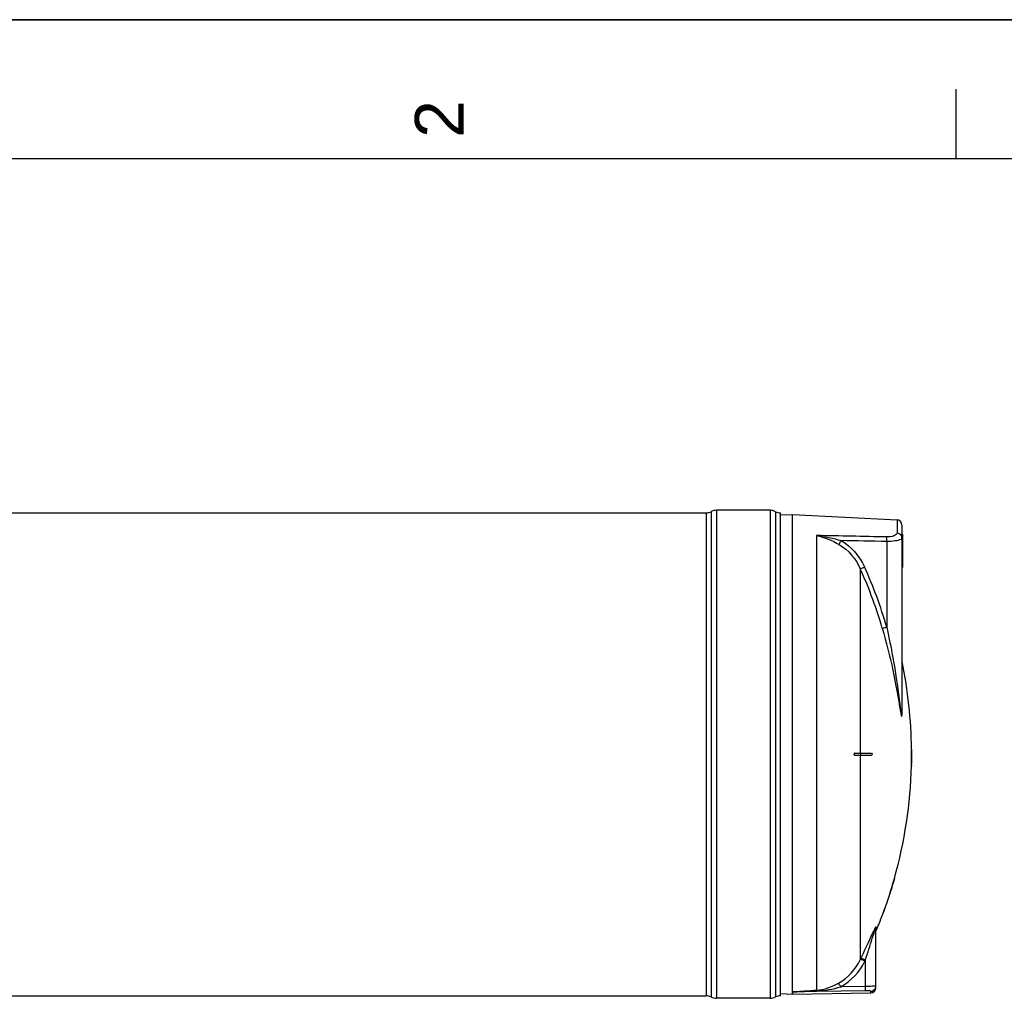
# Model space of a CAD drawing. Header units: millimetres. Extents: x 0 to 297, y 0 to 210.
# Tile 20 of 32: x 155 to 226, y 140 to 210. Entities that reach past the tile are written whole.
import ezdxf

# ---------------------------------------------------------------- set-up
doc = ezdxf.new("R2010")
doc.units = ezdxf.units.MM
doc.header["$LTSCALE"] = 16.335
doc.layers.get('0').update_dxf_attribs({"linetype": 'CONTINUOUS'})
doc.layers.add('08_SURFACES', color=7, linetype='CONTINUOUS')
doc.styles.add('TEXTSTYLE_2', font='arial.ttf')

# ---------------------------------------------------------------- blocks, each defined once
blk = doc.blocks.new('MARGEA4_BL0', base_point=(148.514, 105.014))
at = {"color": 7, "linetype": 'Continuous'}
for p, q in [((297.014, 210.014), (0.014, 210.014)), ((222.764, 205.014), (222.764, 200.014)), ((287.014, 200.014), (10.014, 200.014))]:
    blk.add_line(p, q, dxfattribs=at)
at = {"color": 2, "linetype": 'Continuous', "style": 'TEXTSTYLE_2', "oblique": 0.00002}
blk.add_text('2', height=3.5, rotation=90, dxfattribs=at).set_placement((187.389, 201.514))

msp = doc.modelspace()

# ---------------------------------------------------------------- linework, layer by layer
at = {"color": 7, "linetype": 'Continuous'}
for p, q in [((0, 210), (297, 210)), ((58.095, 174.555), (204.818, 174.555)), ((209.415, 174.743), (205.568, 174.743)), ((210.165, 139.845), (210.165, 174.555)), ((210.167, 174.406), (211.02, 174.45)), ((211.02, 174.45), (218.539, 174.056)), ((211.02, 140.114), (211.02, 174.45)), ((218.895, 173.682), (218.895, 160.298)), ((218.895, 173.025), (218.925, 173.025)), ((218.925, 173.025), (218.925, 170.625)), ((218.895, 170.625), (218.925, 170.625)), ((217.02, 140.423), (217.02, 144.663)), ((211.02, 140.114), (211.02, 140.112)), ((45.667, 139.845), (204.818, 139.845)), ((209.415, 139.658), (205.568, 139.658)), ((210.167, 139.995), (211.02, 139.95)), ((211.02, 140.112), (211.02, 139.95)), ((211.026, 139.95), (216.651, 140.048))]:
    msp.add_line(p, q, dxfattribs=at)
at = {"color": 9, "linetype": 'Continuous'}
for p, q in [((204.818, 174.555), (204.818, 139.845)), ((205.171, 174.643), (205.171, 139.757)), ((205.568, 174.743), (205.568, 139.658)), ((209.415, 174.743), (209.415, 139.658)), ((209.812, 174.643), (209.812, 139.757)), ((218.539, 174.056), (218.539, 173.109)), ((212.764, 172.925), (212.764, 140.247)), ((218.895, 172.95), (218.925, 172.95)), ((217.799, 172.497), (217.799, 166.346)), ((218.895, 170.7), (218.925, 170.7)), ((218.902, 160.263), (218.902, 163.868)), ((217.048, 144.804), (217.048, 144.529)), ((215.898, 142.436), (215.936, 142.514)), ((216.231, 142.333), (216.27, 142.412)), ((216.27, 140.513), (216.27, 142.412)), ((216.276, 140.207), (211.026, 140.112)), ((216.27, 140.513), (214.497, 140.481)), ((216.651, 140.048), (216.651, 140.162)), ((216.946, 140.526), (216.906, 140.525)), ((211.026, 140.112), (211.02, 140.112)), ((211.026, 139.95), (211.026, 140.112))]:
    msp.add_line(p, q, dxfattribs=at)
msp.add_lwpolyline([(218.902, 160.263), (218.901, 160.267), (218.899, 160.271), (218.898, 160.275), (218.897, 160.279), (218.896, 160.283), (218.895, 160.287), (218.895, 160.29), (218.895, 160.294), (218.895, 160.298)], dxfattribs=at)
at = {"color": 7, "linetype": 'Continuous'}
for centre, radius, start, end in [((204.818, 175.305), 0.75, 270, 298.07249), ((205.568, 173.899), 0.844, 90, 118.07249), ((209.415, 173.899), 0.844, 61.92751, 90), ((210.165, 175.305), 0.75, 241.92751, 270), ((218.52, 173.682), 0.375, 0, 87), ((216.645, 140.423), 0.375, 271, 360), ((204.818, 139.095), 0.75, 61.92751, 90), ((205.568, 140.501), 0.844, 241.92751, 270), ((209.415, 140.501), 0.844, 270, 298.07249), ((210.165, 139.095), 0.75, 90, 118.07249)]:
    msp.add_arc(centre, radius, start, end, dxfattribs=at)
at = {"color": 9, "linetype": 'Continuous'}
for centre, radius, start, end in [((187.228, 157.488), 31.829, 16.15947, 24.46631), ((187.281, 157.511), 31.442, 20.70376, 24.471), ((187.284, 157.512), 31.438, 16.15468, 20.70241), ((222.477, 141.842), 6.207, 152.97971, 154.05481), ((216.648, 140.535), 0.372, 339.67205, 345.11442), ((216.645, 140.536), 0.375, 345.10838, 352.48322)]:
    msp.add_arc(centre, radius, start, end, dxfattribs=at)
for points in [[(217.786, 172.827), (216.112, 172.861), (214.438, 172.894), (212.764, 172.925)], [(212.764, 172.925), (213.33, 172.81), (213.875, 172.575), (214.373, 172.284)], [(212.764, 172.925), (213.359, 172.861), (213.948, 172.735), (214.521, 172.564)], [(218.883, 172.844), (218.845, 172.984), (218.684, 173.102), (218.539, 173.109)], [(218.895, 172.756), (218.895, 172.712), (218.848, 172.676), (218.81, 172.654)], [(214.373, 172.284), (215.041, 171.893), (215.583, 171.241), (215.898, 170.535)], [(214.521, 172.564), (215.251, 172.142), (215.849, 171.438), (216.199, 170.67)], [(217.799, 172.497), (216.706, 172.52), (215.614, 172.542), (214.521, 172.564)], [(217.02, 144.663), (217.02, 144.711), (217.03, 144.76), (217.048, 144.804)], [(214.322, 140.742), (214.995, 141.118), (215.564, 141.741), (215.898, 142.436)], [(214.497, 140.481), (215.236, 140.892), (215.862, 141.572), (216.231, 142.333)], [(212.764, 140.247), (213.308, 140.283), (213.846, 140.476), (214.322, 140.742)], [(212.779, 140.196), (213.359, 140.22), (213.939, 140.321), (214.497, 140.481)], [(216.651, 140.162), (216.792, 140.165), (216.947, 140.274), (216.996, 140.406)]]:
    msp.add_open_spline(points, degree=3, dxfattribs=at)
for points, knots in [([(218.539, 173.109), (218.539, 173.015), (218.229, 172.834), (217.971, 172.823), (217.786, 172.827)], [0, 0, 0, 0, 0.338359, 1, 1, 1, 1]), ([(217.799, 172.497), (217.8, 172.532), (217.799, 172.642), (217.8, 172.753), (217.786, 172.827)], [0, 0, 0, 0, 0.315006, 1, 1, 1, 1]), ([(218.895, 172.756), (218.895, 172.771), (218.893, 172.801), (218.887, 172.83), (218.883, 172.844)], [0, 0, 0, 0, 0.498517, 1, 1, 1, 1]), ([(214.373, 172.284), (214.38, 172.299), (214.425, 172.395), (214.477, 172.487), (214.521, 172.564)], [0, 0, 0, 0, 0.163359, 1, 1, 1, 1]), ([(218.81, 172.654), (218.692, 172.584), (218.346, 172.515), (218.005, 172.494), (217.799, 172.497)], [0, 0, 0, 0, 0.398951, 1, 1, 1, 1]), ([(215.898, 170.535), (215.911, 170.54), (216.012, 170.585), (216.112, 170.631), (216.199, 170.67)], [0, 0, 0, 0, 0.130533, 1, 1, 1, 1]), ([(217.481, 166.26), (217.495, 166.262), (217.601, 166.29), (217.707, 166.32), (217.799, 166.346)], [0, 0, 0, 0, 0.130961, 1, 1, 1, 1]), ([(217.799, 166.346), (218.016, 165.364), (218.405, 163.395), (218.665, 161.406), (218.792, 160.416)], [0, 0, 0, 0, 0.50198, 1, 1, 1, 1]), ([(217.481, 166.26), (217.769, 165.266), (218.286, 163.279), (218.616, 161.254), (218.792, 160.253)], [0, 0, 0, 0, 0.50428, 1, 1, 1, 1]), ([(218.792, 160.416), (218.811, 160.269), (218.858, 159.722), (218.895, 160.19), (218.895, 160.298)], [0, 0, 0, 0, 0.578879, 1, 1, 1, 1]), ([(218.792, 160.253), (218.811, 160.143), (218.896, 159.711), (218.902, 160.152), (218.902, 160.263)], [0, 0, 0, 0, 0.499182, 1, 1, 1, 1]), ([(215.936, 142.514), (216.185, 143.03), (216.501, 143.713), (216.817, 144.396), (216.896, 144.557)], [0, 0, 0, 0, 0.761227, 1, 1, 1, 1]), ([(216.27, 142.412), (216.436, 142.931), (216.652, 143.622), (216.87, 144.311), (216.928, 144.479)], [0, 0, 0, 0, 0.754541, 1, 1, 1, 1]), ([(216.928, 144.479), (216.933, 144.494), (216.944, 144.523), (216.954, 144.551), (216.959, 144.565)], [0, 0, 0, 0, 0.508836, 1, 1, 1, 1]), ([(216.948, 144.661), (216.952, 144.669), (216.96, 144.685), (216.968, 144.7), (216.972, 144.708)], [0, 0, 0, 0, 0.512804, 1, 1, 1, 1]), ([(216.959, 144.565), (216.967, 144.586), (216.983, 144.611), (216.997, 144.696), (217.02, 144.669), (217.02, 144.663)], [0, 0, 0, 0, 0.460866, 0.876477, 1, 1, 1, 1]), ([(216.972, 144.708), (216.982, 144.727), (216.989, 144.749), (217.048, 144.824), (217.048, 144.804)], [0, 0, 0, 0, 0.524126, 1, 1, 1, 1]), ([(216.231, 142.333), (216.161, 142.366), (216.06, 142.397), (215.932, 142.456), (215.898, 142.436)], [0, 0, 0, 0, 0.666101, 1, 1, 1, 1]), ([(216.27, 142.412), (216.199, 142.445), (216.098, 142.476), (215.97, 142.534), (215.936, 142.514)], [0, 0, 0, 0, 0.665943, 1, 1, 1, 1]), ([(211.02, 140.114), (211.156, 140.148), (211.448, 140.149), (212.027, 140.203), (212.47, 140.227), (212.764, 140.247)], [0, 0, 0, 0, 0.241361, 0.493375, 1, 1, 1, 1]), ([(211.026, 140.112), (211.027, 140.123), (211.081, 140.111), (211.138, 140.125), (211.279, 140.126), (211.458, 140.139), (211.678, 140.148), (211.971, 140.161), (212.338, 140.177), (212.632, 140.19), (212.779, 140.196)], [0, 0, 0, 0, 0.020129, 0.059116, 0.122152, 0.246811, 0.372019, 0.497509, 0.748698, 1, 1, 1, 1]), ([(212.779, 140.196), (212.777, 140.207), (212.773, 140.224), (212.768, 140.241), (212.764, 140.247)], [0, 0, 0, 0, 0.626709, 1, 1, 1, 1]), ([(214.497, 140.481), (214.463, 140.541), (214.405, 140.626), (214.352, 140.722), (214.322, 140.742)], [0, 0, 0, 0, 0.658849, 1, 1, 1, 1]), ([(216.906, 140.525), (216.867, 140.523), (216.654, 140.517), (216.442, 140.514), (216.27, 140.513)], [0, 0, 0, 0, 0.187344, 1, 1, 1, 1]), ([(216.276, 140.207), (216.276, 140.218), (216.273, 140.32), (216.271, 140.422), (216.27, 140.513)], [0, 0, 0, 0, 0.111817, 1, 1, 1, 1]), ([(216.651, 140.162), (216.651, 140.173), (216.602, 140.186), (216.494, 140.206), (216.366, 140.208), (216.276, 140.207)], [0, 0, 0, 0, 0.083077, 0.291512, 1, 1, 1, 1]), ([(217.02, 140.535), (217.02, 140.529), (216.98, 140.534), (216.964, 140.527), (216.946, 140.526)], [0, 0, 0, 0, 0.257506, 1, 1, 1, 1]), ([(217.016, 140.487), (217.017, 140.495), (217.019, 140.511), (217.02, 140.527), (217.02, 140.535)], [0, 0, 0, 0, 0.500739, 1, 1, 1, 1])]:
    msp.add_open_spline(points, degree=3, knots=knots, dxfattribs=at)
at = {"layer": '08_SURFACES', "color": 9, "linetype": 'Continuous'}
for p, q in [((215.898, 170.535), (215.898, 157.275)), ((215.898, 157.125), (215.898, 142.436)), ((215.912, 157.275), (215.912, 157.125)), ((219.583, 157.5), (219.598, 157.5)), ((219.576, 156.45), (219.591, 156.45)), ((218.346, 148.2), (218.331, 148.2)), ((217.619, 145.95), (217.603, 145.95))]:
    msp.add_line(p, q, dxfattribs=at)
at = {"layer": '08_SURFACES', "color": 7, "linetype": 'Continuous'}
for p, q in [((215.501, 157.275), (216.706, 157.275)), ((216.706, 157.125), (215.501, 157.125)), ((219.565, 157.275), (219.599, 157.275)), ((219.565, 157.125), (219.599, 157.125)), ((219.582, 157.575), (219.597, 157.575)), ((219.582, 157.575), (219.583, 157.5)), ((219.598, 157.5), (219.597, 157.575)), ((219.576, 156.45), (219.574, 156.375)), ((219.589, 156.375), (219.591, 156.45)), ((219.574, 156.375), (219.589, 156.375)), ((218.352, 148.275), (218.331, 148.2)), ((218.333, 148.21), (218.331, 148.2)), ((218.339, 148.229), (218.333, 148.21)), ((218.346, 148.2), (218.367, 148.275)), ((218.352, 148.275), (218.367, 148.275)), ((218.365, 148.265), (218.366, 148.271)), ((218.367, 148.274), (218.367, 148.275)), ((217.603, 145.95), (217.576, 145.875)), ((217.576, 145.876), (217.576, 145.875)), ((217.576, 145.875), (217.592, 145.875)), ((217.578, 145.881), (217.577, 145.878)), ((217.581, 145.89), (217.578, 145.881)), ((217.592, 145.875), (217.609, 145.924)), ((217.609, 145.924), (217.619, 145.95))]:
    msp.add_line(p, q, dxfattribs=at)
for points in [[(218.346, 148.2), (218.35, 148.214), (218.354, 148.226), (218.357, 148.238), (218.36, 148.249), (218.363, 148.258)], [(217.589, 145.912), (217.586, 145.904), (217.581, 145.89)], [(217.603, 145.95), (217.599, 145.94), (217.596, 145.931), (217.592, 145.921)], [(217.592, 145.875), (217.592, 145.876), (217.593, 145.879), (217.595, 145.885)], [(217.598, 145.892), (217.601, 145.901), (217.605, 145.912), (217.609, 145.924)], [(217.609, 145.924), (217.614, 145.937), (217.619, 145.95)]]:
    msp.add_lwpolyline(points, dxfattribs=at)
for radius, start, end in [(32.925, 0.65259, 11.68403), (32.925, 358.69474, 359.86949), (32.925, 0.13051, 0.52207), (32.94, 358.69534, 359.86954), (32.94, 0.13046, 0.52183), (32.94, 359.86954, 0.21743), (32.925, 344.27202, 358.56419), (32.925, 340.02034, 344.13634), (32.94, 340.02983, 344.14375), (32.925, 337.36465, 339.88146)]:
    msp.add_arc((186.66, 157.2), radius, start, end, dxfattribs=at)
for points in [[(215.469, 157.264), (215.43, 157.236), (215.454, 157.125), (215.501, 157.125)], [(216.706, 157.275), (216.756, 157.275), (216.756, 157.125), (216.706, 157.125)]]:
    msp.add_open_spline(points, degree=3, dxfattribs=at)
for points, knots in [([(215.52, 157.125), (215.49, 157.125), (215.433, 157.195), (215.487, 157.275), (215.52, 157.275)], [0, 0, 0, 0, 0.472816, 1, 1, 1, 1]), ([(215.501, 157.275), (215.496, 157.275), (215.484, 157.273), (215.474, 157.267), (215.469, 157.264)], [0, 0, 0, 0, 0.468451, 1, 1, 1, 1]), ([(219.58, 157.125), (219.555, 157.125), (219.6, 157.2), (219.555, 157.275), (219.58, 157.275)], [0, 0, 0, 0, 0.500104, 1, 1, 1, 1]), ([(219.565, 157.275), (219.56, 157.275), (219.569, 157.248), (219.563, 157.237), (219.563, 157.226)], [0, 0, 0, 0, 0.3171, 1, 1, 1, 1]), ([(219.563, 157.226), (219.563, 157.213), (219.559, 157.173), (219.564, 157.193), (219.564, 157.196)], [0, 0, 0, 0, 0.827981, 1, 1, 1, 1])]:
    msp.add_open_spline(points, degree=3, knots=knots, dxfattribs=at)

# ---------------------------------------------------------------- block references
at = {"color": 2, "linetype": 'Continuous'}
msp.add_blockref('MARGEA4_BL0', (148.514, 105.014), dxfattribs=at)

doc.saveas('drawing.dxf')
